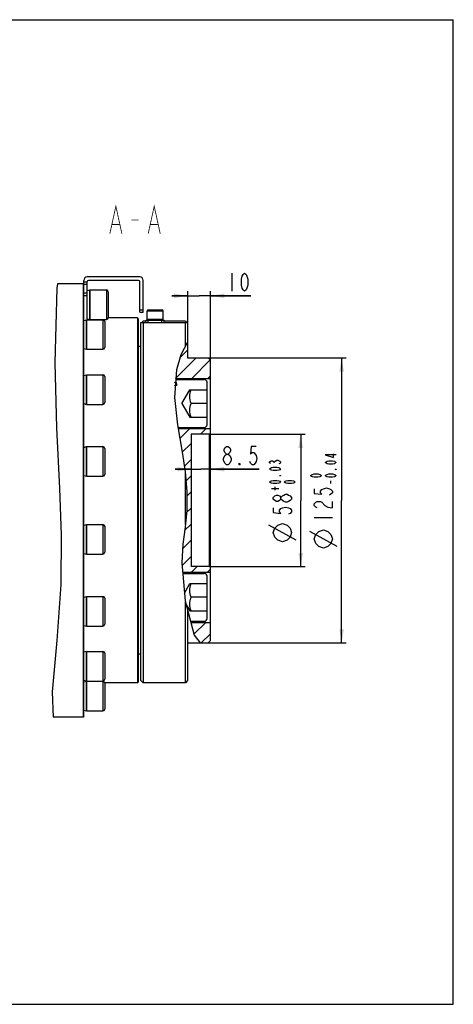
# Model space of a CAD drawing. Header units: millimetres. Extents: x 0 to 559, y 0 to 432.
# Tile 4 of 4: x 369 to 559, y 0 to 432. Entities that reach past the tile are written whole.
import ezdxf

# ---------------------------------------------------------------- set-up
doc = ezdxf.new("R2010")
doc.units = ezdxf.units.MM
doc.header["$LTSCALE"] = 30.734
doc.layers.get('0').update_dxf_attribs({"linetype": 'CONTINUOUS'})
for name, color, linetype in [('304104000541_DXF_HATCHING', 7, 'CONTINUOUS'), ('304104000541DXF_CONTINUOUS_LINE', 7, 'CONTINUOUS'), ('304105000006DXF_CONTINUOUS_LINE', 7, 'CONTINUOUS'), ('304105000323DXF_CONTINUOUS_LINE', 7, 'CONTINUOUS'), ('304301000002DXF_CONTINUOUS_LINE', 7, 'CONTINUOUS'), ('501023000020DXF_CONTINUOUS_LINE', 7, 'CONTINUOUS'), ('501023000260DXF_CONTINUOUS_LINE', 7, 'CONTINUOUS'), ('501023000264DXF_CONTINUOUS_LINE', 7, 'CONTINUOUS'), ('604006000001DXF_CONTINUOUS_LINE', 7, 'CONTINUOUS'), ('604006000003_DXF_HATCHING', 7, 'CONTINUOUS'), ('604006000003DXF_CONTINUOUS_LINE', 7, 'CONTINUOUS'), ('604006000004DXF_CONTINUOUS_LINE', 7, 'CONTINUOUS'), ('末端法兰_DXF_DIMENSION', 7, 'CONTINUOUS'), ('末端法兰_DXF_FORMAT', 7, 'CONTINUOUS'), ('末端法兰_DXF_TEXT', 7, 'CONTINUOUS')]:
    doc.layers.add(name, color=color, linetype=linetype)
doc.styles.get("Standard").update_dxf_attribs({"font": 'txt', "width": 0.7})
doc.dimstyles.new('DIMSTYLE_4', dxfattribs={"dimtxt": 8, "dimasz": 6, "dimexe": 2, "dimexo": 0, "dimgap": 2, "dimtad": 1, "dimdsep": 46, "dimtxsty": 'Standard', "dimblk": '_FILLED', "dimblk1": '_FILLED', "dimblk2": '_FILLED', "dimcen": 0.09, "dimclrt": 5, "dimazin": 2, "dimtp": 0.2, "dimtm": 0.2, "dimtfac": 1, "dimtofl": 0, "dimtmove": 0, "dimatfit": 3, "dimldrblk": '_FILLED', "dimfxl": 0, "dimtolj": 1, "dimarcsym": 0})
doc.dimstyles.new('DIMSTYLE_5', dxfattribs={"dimtxt": 8, "dimasz": 6, "dimexe": 2, "dimexo": 0, "dimgap": 2, "dimtad": 1, "dimdsep": 46, "dimtxsty": 'Standard', "dimblk": '_FILLED', "dimblk1": '_FILLED', "dimblk2": '_FILLED', "dimcen": 0.09, "dimclrt": 5, "dimazin": 2, "dimtol": 1, "dimtp": 0.03, "dimtfac": 0.6, "dimtofl": 0, "dimtmove": 0, "dimatfit": 3, "dimldrblk": '_FILLED', "dimfxl": 0, "dimtolj": 1, "dimarcsym": 0})
doc.dimstyles.new('DIMSTYLE_6', dxfattribs={"dimtxt": 8, "dimasz": 6, "dimexe": 2, "dimexo": 0, "dimgap": 2, "dimtad": 1, "dimdsep": 46, "dimtxsty": 'Standard', "dimblk": '_FILLED', "dimblk1": '_FILLED', "dimblk2": '_FILLED', "dimcen": 0.09, "dimclrt": 5, "dimazin": 2, "dimtol": 1, "dimtm": 0.04, "dimtfac": 0.6, "dimtofl": 0, "dimtmove": 0, "dimatfit": 3, "dimldrblk": '_FILLED', "dimfxl": 0, "dimtolj": 1, "dimarcsym": 0})

# ---------------------------------------------------------------- blocks, each defined once
blk = doc.blocks.new('_FILLED')
at = {"color": 0, "linetype": 'ByBlock'}
blk.add_solid([(0, 0), (-1, 0.167), (-1, -0.167)], dxfattribs=at)
blk = doc.blocks.new('*D17')
at = {"layer": '末端法兰_DXF_DIMENSION', "color": 2, "linetype": 'Continuous'}
for p, q in [((442.43, 298.99), (442.43, 312.71)), ((452.43, 282.49), (452.43, 312.71)), ((442.43, 310.71), (435.43, 310.71)), ((435.43, 310.71), (447.43, 310.71)), ((470.17, 310.71), (447.43, 310.71)), ((452.43, 310.71), (470.17, 310.71))]:
    blk.add_line(p, q, dxfattribs=at)
at = {"layer": '末端法兰_DXF_DIMENSION', "color": 2, "linetype": 'Continuous', "xscale": 6, "yscale": 6, "zscale": 6}
blk.add_blockref('_FILLED', (442.43, 310.71), dxfattribs=at)
at = {"layer": '末端法兰_DXF_DIMENSION', "color": 2, "linetype": 'Continuous', "xscale": 6, "yscale": 6, "zscale": 6, "rotation": 180}
blk.add_blockref('_FILLED', (452.43, 310.71), dxfattribs=at)
blk = doc.blocks.new('*D18')
at = {"layer": '末端法兰_DXF_DIMENSION', "color": 2, "linetype": 'Continuous'}
for p, q in [((443.93, 234.66), (436.93, 234.66)), ((436.93, 234.66), (448.18, 234.66)), ((473.81, 234.66), (448.18, 234.66)), ((452.43, 234.66), (473.81, 234.66))]:
    blk.add_line(p, q, dxfattribs=at)
at = {"layer": '末端法兰_DXF_DIMENSION', "color": 2, "linetype": 'Continuous', "xscale": 6, "yscale": 6, "zscale": 6}
blk.add_blockref('_FILLED', (443.93, 234.66), dxfattribs=at)
at = {"layer": '末端法兰_DXF_DIMENSION', "color": 2, "linetype": 'Continuous', "xscale": 6, "yscale": 6, "zscale": 6, "rotation": 180}
blk.add_blockref('_FILLED', (452.43, 234.66), dxfattribs=at)
blk = doc.blocks.new('*D19')
at = {"layer": '末端法兰_DXF_DIMENSION', "color": 2, "linetype": 'Continuous'}
for p, q in [((451.93, 249.99), (493.95, 249.99)), ((491.95, 249.99), (491.95, 220.99)), ((491.95, 191.99), (491.95, 220.99)), ((451.93, 191.99), (493.95, 191.99))]:
    blk.add_line(p, q, dxfattribs=at)
at = {"layer": '末端法兰_DXF_DIMENSION', "color": 2, "linetype": 'Continuous', "xscale": 6, "yscale": 6, "zscale": 6}
for p, rotation in [((491.95, 249.99), 90), ((491.95, 191.99), 270)]:
    blk.add_blockref('_FILLED', p, dxfattribs=dict(at, rotation=rotation))
blk = doc.blocks.new('*D20')
at = {"layer": '末端法兰_DXF_DIMENSION', "color": 2, "linetype": 'Continuous'}
for p, q in [((451.43, 283.49), (511.89, 283.49)), ((509.89, 283.49), (509.89, 220.99)), ((509.89, 158.49), (509.89, 220.99)), ((451.43, 158.49), (511.89, 158.49))]:
    blk.add_line(p, q, dxfattribs=at)
at = {"layer": '末端法兰_DXF_DIMENSION', "color": 2, "linetype": 'Continuous', "xscale": 6, "yscale": 6, "zscale": 6}
for p, rotation in [((509.89, 283.49), 90), ((509.89, 158.49), 270)]:
    blk.add_blockref('_FILLED', p, dxfattribs=dict(at, rotation=rotation))
blk = doc.blocks.new('HATCHING_BL6', base_point=(444.72, 224.45))
at = {"layer": '304104000541_DXF_HATCHING', "linetype": 'Continuous'}
h = blk.add_hatch(dxfattribs=at)
h.set_pattern_fill('DEFAULT__7', color=2, scale=5, angle=45, style=0, pattern_type=0)
h.set_pattern_definition([(45, (0, 0), (-3.535534, 3.535534), [])])
edge = h.paths.add_edge_path()
edge.add_line((443.93, 249.99), (443.93, 191.99))
edge.add_line((443.93, 191.99), (451.93, 191.99))
edge.add_line((451.93, 191.99), (452.43, 191.49))
edge.add_line((452.43, 191.49), (452.43, 189.49))
edge.add_line((452.43, 189.49), (439.91, 189.49))
edge.add_spline(control_points=[(439.91, 189.49), (439.82, 191.78), (439.8, 196.34), (440.41, 202.87), (441.4, 209.73), (442.24, 217.21), (442.21, 225.99), (441.11, 236.26), (439.59, 244.92), (438.7, 250.1), (438.25, 252.49)], knot_values=[0, 0, 0, 0, 0.125, 0.25, 0.375, 0.5, 0.625, 0.75, 0.875, 1, 1, 1, 1], degree=3, periodic=0)
edge.add_line((438.25, 252.49), (452.43, 252.49))
edge.add_line((452.43, 252.49), (452.43, 250.49))
edge.add_line((452.43, 250.49), (451.93, 249.99))
edge.add_line((451.93, 249.99), (443.93, 249.99))
edge = h.paths.add_edge_path()
edge.add_line((442.43, 290.41), (442.43, 283.49))
edge.add_line((442.43, 283.49), (451.43, 283.49))
edge.add_line((451.43, 283.49), (452.43, 282.49))
edge.add_line((452.43, 282.49), (452.43, 274.49))
edge.add_line((452.43, 274.49), (437, 274.49))
edge.add_spline(control_points=[(437, 274.49), (437.21, 276.22), (437.75, 279.49), (438.99, 283.92), (440.58, 287.61), (441.78, 289.56), (442.43, 290.41)], knot_values=[0, 0, 0, 0, 0.25, 0.5, 0.75, 1, 1, 1, 1], degree=3, periodic=0)
edge = h.paths.add_edge_path()
edge.add_line((452.43, 167.49), (452.43, 159.49))
edge.add_line((452.43, 159.49), (451.43, 158.49))
edge.add_line((451.43, 158.49), (446.93, 158.49))
edge.add_spline(control_points=[(446.93, 158.49), (446.55, 159.15), (445.8, 160.68), (444.61, 163.63), (443.82, 166.12), (443.42, 167.49)], knot_values=[0, 0, 0, 0, 0.333333, 0.666667, 1, 1, 1, 1], degree=3, periodic=0)
edge.add_line((443.42, 167.49), (452.43, 167.49))
blk = doc.blocks.new('HATCHING_BL8', base_point=(437.23, 272.45))
at = {"layer": '604006000003_DXF_HATCHING', "linetype": 'Continuous'}
h = blk.add_hatch(dxfattribs=at)
h.set_pattern_fill('DEFAULT__9', color=2, scale=0.820416, angle=125, style=0, pattern_type=0)
h.set_pattern_definition([(125, (0, 0), (-0.6720452, -0.4705711), [])])
edge = h.paths.add_edge_path()
edge.add_line((436.93, 273.76), (437.73, 271.49))
edge.add_line((437.73, 271.49), (436.73, 271.14))
edge.add_arc((490.01, 268.49), 53.34, 174.3281, 177.1496)

msp = doc.modelspace()

# ---------------------------------------------------------------- linework, layer by layer
at = {"color": 2, "linetype": 'Continuous'}
for p, q in [((385.338, 315.993), (385.169, 314.094)), ((385.169, 314.094), (384.261, 281.287)), ((442.429, 290.358), (439.409, 284.781)), ((384.261, 281.287), (384.985, 252.766)), ((439.409, 284.781), (437.587, 278.281)), ((437.587, 278.281), (436.701, 266.072)), ((436.701, 266.072), (437.983, 254.136)), ((384.985, 252.766), (386.289, 226.182)), ((437.983, 254.136), (440.078, 242.163)), ((440.078, 242.163), (441.358, 233.513)), ((441.358, 233.513), (442.108, 224.892)), ((386.289, 226.182), (386.995, 205.851)), ((442.108, 224.892), (442.071, 216.507)), ((442.071, 216.507), (441.299, 209.255)), ((441.299, 209.255), (440.337, 201.801)), ((386.995, 205.851), (386.824, 184.051)), ((440.337, 201.801), (439.829, 193.591)), ((439.829, 193.591), (441.301, 176.89)), ((386.824, 184.051), (385.169, 159.548)), ((441.301, 176.89), (445.34, 161.84)), ((445.34, 161.84), (447.848, 158.493)), ((385.169, 159.548), (383.009, 136.985)), ((383.009, 136.985), (383.505, 125.993))]:
    msp.add_line(p, q, dxfattribs=at)
at = {"layer": '304104000541DXF_CONTINUOUS_LINE', "color": 7, "linetype": 'Continuous'}
for p, q in [((421.929, 141.993), (421.929, 298.993)), ((421.929, 298.993), (442.429, 298.993)), ((422.374, 298.993), (422.647, 299.27)), ((422.647, 299.27), (422.929, 299.558)), ((424.179, 299.558), (422.929, 299.558)), ((422.929, 298.993), (422.929, 140.993)), ((441.429, 299.558), (432.179, 299.558)), ((441.429, 299.558), (441.984, 298.993)), ((441.429, 288.512), (441.429, 298.993)), ((442.429, 298.993), (442.429, 283.493)), ((442.429, 283.493), (451.429, 283.493)), ((452.429, 282.493), (451.429, 283.493)), ((452.429, 159.493), (452.429, 282.493)), ((437.312, 274.493), (452.429, 274.493)), ((438.27, 252.493), (452.429, 252.493)), ((451.929, 249.993), (452.429, 250.493)), ((443.929, 249.993), (443.929, 191.993)), ((451.929, 249.993), (443.929, 249.993)), ((451.929, 191.993), (451.929, 249.993)), ((441.429, 210.48), (441.429, 232.69)), ((451.929, 191.993), (443.929, 191.993)), ((451.929, 191.993), (452.429, 191.493)), ((440.19, 189.493), (452.429, 189.493)), ((441.429, 140.993), (441.429, 176.411)), ((442.429, 172.685), (442.429, 141.993)), ((443.823, 167.493), (452.429, 167.493)), ((442.429, 158.493), (451.429, 158.493)), ((452.429, 159.493), (451.429, 158.493)), ((421.929, 141.993), (422.929, 140.993)), ((441.429, 140.993), (422.929, 140.993)), ((442.429, 141.993), (441.429, 140.993))]:
    msp.add_line(p, q, dxfattribs=at)
at = {"layer": '304105000006DXF_CONTINUOUS_LINE', "color": 7, "linetype": 'Continuous'}
for p, q in [((424.179, 298.993), (424.179, 299.993)), ((424.179, 299.993), (432.179, 299.993)), ((432.179, 298.993), (432.179, 299.993))]:
    msp.add_line(p, q, dxfattribs=at)
at = {"layer": '304105000006DXF_CONTINUOUS_LINE', "color": 9, "linetype": 'Continuous'}
for p, q in [((425.179, 298.993), (425.179, 299.993)), ((431.179, 298.993), (431.179, 299.993))]:
    msp.add_line(p, q, dxfattribs=at)
at = {"layer": '304105000323DXF_CONTINUOUS_LINE', "color": 7, "linetype": 'Continuous'}
for p, q in [((396.929, 311.188), (396.929, 317.493)), ((421.429, 318.993), (398.429, 318.993)), ((398.429, 300.247), (398.429, 316.993)), ((420.929, 317.493), (398.929, 317.493)), ((421.429, 303.493), (421.429, 316.993)), ((422.929, 303.493), (422.929, 317.493)), ((421.429, 303.493), (422.929, 303.493))]:
    msp.add_line(p, q, dxfattribs=at)
at = {"layer": '304105000323DXF_CONTINUOUS_LINE', "color": 9, "linetype": 'Continuous'}
for p, q in [((396.929, 316.805), (398.429, 316.805)), ((396.929, 315.807), (398.429, 315.807)), ((398.429, 311.895), (396.929, 311.895)), ((398.429, 310.637), (396.929, 310.637)), ((421.429, 304.493), (422.929, 304.493))]:
    msp.add_line(p, q, dxfattribs=at)
at = {"layer": '304105000323DXF_CONTINUOUS_LINE', "color": 7, "linetype": 'Continuous'}
for centre, radius, start, end in [((398.429, 317.493), 1.5, 90, 180), ((398.929, 316.993), 0.5, 90, 180), ((420.929, 316.993), 0.5, 0, 90), ((421.429, 317.493), 1.5, 0, 90)]:
    msp.add_arc(centre, radius, start, end, dxfattribs=at)
at = {"layer": '304301000002DXF_CONTINUOUS_LINE', "color": 7, "linetype": 'Continuous'}
for p, q in [((396.629, 315.993), (385.338, 315.993)), ((396.629, 315.993), (396.629, 125.993)), ((396.929, 315.693), (396.629, 315.993)), ((396.929, 126.294), (396.929, 311.188)), ((420.429, 300.993), (407.629, 300.993)), ((420.429, 300.993), (420.429, 140.993)), ((420.929, 300.493), (420.429, 300.993)), ((420.929, 141.493), (420.929, 300.493)), ((421.929, 288.493), (420.929, 288.493)), ((421.929, 153.493), (420.929, 153.493)), ((420.429, 140.993), (406.129, 140.993)), ((420.929, 141.493), (420.429, 140.993)), ((396.629, 125.993), (383.505, 125.993)), ((396.929, 126.293), (396.629, 125.993))]:
    msp.add_line(p, q, dxfattribs=at)
at = {"layer": '501023000020DXF_CONTINUOUS_LINE', "color": 7, "linetype": 'Continuous'}
for p, q in [((424.679, 300.493), (424.679, 304.093)), ((425.079, 304.493), (431.279, 304.493)), ((431.679, 300.493), (431.679, 304.093)), ((424.679, 300.493), (431.679, 300.493))]:
    msp.add_line(p, q, dxfattribs=at)
at = {"layer": '501023000020DXF_CONTINUOUS_LINE', "color": 9, "linetype": 'Continuous'}
msp.add_line((424.679, 304.093), (431.679, 304.093), dxfattribs=at)
at = {"layer": '501023000020DXF_CONTINUOUS_LINE', "color": 7, "linetype": 'Continuous'}
for centre, start, end in [((425.079, 304.093), 90, 180), ((431.279, 304.093), 0, 90)]:
    msp.add_arc(centre, 0.4, start, end, dxfattribs=at)
at = {"layer": '501023000260DXF_CONTINUOUS_LINE', "color": 7, "linetype": 'Continuous'}
for p, q in [((399.629, 313.312), (399.629, 300.312)), ((399.629, 313.312), (406.829, 313.312)), ((407.629, 312.512), (407.629, 301.112)), ((398.129, 300.247), (398.129, 287.247)), ((398.129, 300.247), (405.329, 300.247)), ((399.629, 300.312), (406.829, 300.312)), ((406.129, 299.447), (406.129, 288.047)), ((398.129, 287.247), (405.329, 287.247)), ((398.129, 276.105), (398.129, 263.105)), ((398.129, 276.105), (405.329, 276.105)), ((406.129, 275.305), (406.129, 263.905)), ((398.129, 263.105), (405.329, 263.105)), ((398.129, 244.563), (398.129, 231.563)), ((398.129, 244.563), (405.329, 244.563)), ((406.129, 243.764), (406.129, 232.363)), ((398.129, 231.563), (405.329, 231.563)), ((398.129, 210.423), (405.329, 210.423)), ((398.129, 210.422), (398.129, 197.423)), ((406.129, 209.623), (406.129, 198.223)), ((398.129, 197.423), (405.329, 197.423)), ((398.129, 178.881), (405.329, 178.881)), ((398.129, 178.881), (398.129, 165.881)), ((406.129, 178.081), (406.129, 166.681)), ((398.129, 165.881), (405.329, 165.881)), ((398.129, 154.739), (405.329, 154.739)), ((398.129, 154.739), (398.129, 141.739)), ((406.129, 153.939), (406.129, 142.539)), ((398.129, 141.739), (405.329, 141.739)), ((398.129, 141.674), (405.329, 141.674)), ((398.129, 141.674), (398.129, 128.674)), ((406.129, 140.874), (406.129, 129.474)), ((398.129, 128.674), (405.329, 128.674))]:
    msp.add_line(p, q, dxfattribs=at)
at = {"layer": '501023000260DXF_CONTINUOUS_LINE', "color": 9, "linetype": 'Continuous'}
for p, q in [((406.829, 313.312), (406.829, 300.312)), ((405.329, 300.247), (405.329, 287.247)), ((405.329, 276.105), (405.329, 263.105)), ((405.329, 244.563), (405.329, 231.563)), ((405.329, 210.423), (405.329, 197.423)), ((405.329, 178.881), (405.329, 165.881)), ((405.329, 154.739), (405.329, 141.739)), ((405.329, 141.674), (405.329, 128.674))]:
    msp.add_line(p, q, dxfattribs=at)
at = {"layer": '501023000260DXF_CONTINUOUS_LINE', "color": 7, "linetype": 'Continuous'}
for centre, start, end in [((406.829, 312.512), 0, 90), ((405.329, 299.447), 0, 90), ((406.829, 301.112), 270, 360), ((405.329, 288.047), 270, 360), ((405.329, 275.305), 0, 90), ((405.329, 263.905), 270, 360), ((405.329, 243.763), 0, 90), ((405.329, 232.363), 270, 360), ((405.329, 209.623), 0, 90), ((405.329, 198.223), 270, 360), ((405.329, 178.081), 0, 90), ((405.329, 166.681), 270, 360), ((405.329, 153.939), 0, 90), ((405.329, 142.539), 270, 360), ((405.329, 140.874), 0, 90), ((405.329, 129.474), 270, 360)]:
    msp.add_arc(centre, 0.8, start, end, dxfattribs=at)
at = {"layer": '501023000264DXF_CONTINUOUS_LINE', "color": 7, "linetype": 'Continuous'}
for p, q in [((437.276, 273.993), (449.729, 273.993)), ((450.929, 254.193), (450.929, 272.793)), ((439.929, 263.493), (443.393, 269.493)), ((443.393, 269.493), (450.929, 269.493)), ((439.929, 263.493), (443.393, 257.493)), ((450.929, 263.493), (443.929, 263.493)), ((443.393, 257.493), (450.929, 257.493)), ((438.183, 252.993), (449.729, 252.993)), ((440.234, 188.993), (449.729, 188.993)), ((450.929, 169.193), (450.929, 187.793)), ((440.997, 180.342), (443.393, 184.493)), ((443.393, 184.493), (450.929, 184.493)), ((450.929, 178.493), (443.929, 178.493)), ((441.688, 175.447), (443.393, 172.493)), ((443.393, 172.493), (450.929, 172.493)), ((443.689, 167.993), (449.729, 167.993))]:
    msp.add_line(p, q, dxfattribs=at)
for points in [[(443.929, 263.493), (443.697, 264.271), (443.53, 265.02), (443.428, 265.757), (443.393, 266.492), (443.428, 267.228), (443.53, 267.964), (443.696, 268.712), (443.929, 269.493)], [(443.929, 257.493), (443.696, 258.275), (443.529, 259.023), (443.428, 259.76), (443.393, 260.495), (443.428, 261.23), (443.53, 261.967), (443.697, 262.715), (443.929, 263.493)], [(443.929, 178.493), (443.697, 179.271), (443.53, 180.02), (443.428, 180.757), (443.393, 181.492), (443.428, 182.228), (443.53, 182.964), (443.696, 183.712), (443.929, 184.493)], [(443.929, 172.493), (443.696, 173.275), (443.529, 174.023), (443.428, 174.76), (443.393, 175.495), (443.428, 176.23), (443.53, 176.967), (443.697, 177.715), (443.929, 178.493)]]:
    msp.add_lwpolyline(points, dxfattribs=at)
for centre, start, end in [((449.729, 272.793), 0, 90), ((449.729, 254.193), 270, 360), ((449.729, 187.793), 0, 90), ((449.729, 169.193), 270, 360)]:
    msp.add_arc(centre, 1.2, start, end, dxfattribs=at)
at = {"layer": '604006000001DXF_CONTINUOUS_LINE', "color": 7, "linetype": 'Continuous'}
for p, q in [((424.679, 300.443), (424.783, 300.493)), ((424.898, 299.993), (424.679, 300.443)), ((424.679, 300.443), (431.679, 300.443)), ((431.461, 299.993), (431.679, 300.443)), ((431.679, 300.443), (431.576, 300.493))]:
    msp.add_line(p, q, dxfattribs=at)
at = {"layer": '604006000003DXF_CONTINUOUS_LINE', "color": 7, "linetype": 'Continuous'}
for p in [(437.203, 272.979), (437.078, 271.263)]:
    msp.add_line(p, (437.729, 271.494), dxfattribs=at)
at = {"layer": '604006000004DXF_CONTINUOUS_LINE', "color": 7, "linetype": 'Continuous'}
for p, q in [((398.429, 312.995), (399.587, 313.312)), ((399.587, 300.312), (399.587, 313.312)), ((399.587, 313.312), (399.629, 313.156)), ((396.929, 299.93), (398.087, 300.247)), ((398.087, 287.247), (398.087, 300.247)), ((398.087, 300.247), (398.129, 300.091)), ((398.429, 300.628), (399.587, 300.312)), ((399.587, 300.312), (399.629, 300.467)), ((396.929, 287.563), (398.087, 287.247)), ((398.087, 287.247), (398.129, 287.402)), ((396.929, 275.789), (398.087, 276.105)), ((398.087, 263.105), (398.087, 276.105)), ((398.087, 276.105), (398.129, 275.95)), ((396.929, 263.422), (398.087, 263.105)), ((398.087, 263.105), (398.129, 263.261)), ((396.929, 244.247), (398.087, 244.563)), ((398.087, 231.563), (398.087, 244.563)), ((398.087, 244.563), (398.129, 244.408)), ((396.929, 231.88), (398.087, 231.563)), ((398.087, 231.563), (398.129, 231.719)), ((396.929, 210.106), (398.087, 210.423)), ((398.087, 197.423), (398.087, 210.423)), ((398.087, 210.423), (398.129, 210.267)), ((396.929, 197.739), (398.087, 197.423)), ((398.087, 197.423), (398.129, 197.578)), ((396.929, 178.564), (398.087, 178.881)), ((398.087, 178.881), (398.129, 178.725)), ((398.087, 165.881), (398.087, 178.881)), ((396.929, 166.197), (398.087, 165.881)), ((398.087, 165.881), (398.129, 166.036)), ((398.087, 154.739), (396.929, 154.423)), ((398.129, 154.584), (398.087, 154.739)), ((398.087, 141.739), (398.087, 154.739)), ((398.087, 141.739), (396.929, 142.056)), ((396.929, 141.358), (398.087, 141.674)), ((398.129, 141.895), (398.087, 141.739)), ((398.087, 141.674), (398.129, 141.519)), ((398.087, 128.674), (398.087, 141.674)), ((396.929, 128.991), (398.087, 128.674)), ((398.087, 128.674), (398.129, 128.83))]:
    msp.add_line(p, q, dxfattribs=at)
at = {"layer": '末端法兰_DXF_DIMENSION', "color": 5, "linetype": 'Continuous'}
for p, q in [((461.773, 320.711), (461.773, 312.711)), ((480.35, 237.506), (480.35, 237.866)), ((459.459, 236.657), (458.759, 237.323)), ((505.089, 228.426), (505.089, 229.506)), ((479.15, 226.166), (482.35, 226.166)), ((480.75, 225.446), (480.75, 226.886)), ((497.889, 213.526), (505.889, 213.526)), ((489.95, 203.526), (477.95, 210.193)), ((507.889, 200.726), (495.889, 207.393))]:
    msp.add_line(p, q, dxfattribs=at)
for points in [[(467.373, 312.711), (466.673, 313.378), (466.323, 314.045), (465.973, 315.378), (465.973, 318.045), (466.323, 319.378), (466.673, 320.045), (467.373, 320.711), (468.073, 320.045), (468.423, 319.378), (468.773, 318.045), (468.773, 315.378), (468.423, 314.045), (468.073, 313.378), (467.373, 312.711)], [(459.459, 241.323), (458.759, 241.99), (458.409, 242.657), (458.409, 243.323), (458.759, 243.99), (459.459, 244.657), (460.159, 244.657), (460.859, 243.99), (461.209, 243.323), (461.209, 242.657), (460.859, 241.99), (460.159, 241.323)], [(472.409, 244.657), (470.309, 244.657), (469.959, 241.323), (470.659, 241.99), (471.359, 241.99), (472.059, 241.323), (472.409, 240.657), (472.759, 239.323), (472.409, 237.99), (472.059, 237.323), (471.359, 236.657), (470.659, 236.657), (469.959, 237.323), (469.609, 237.99)], [(458.059, 239.323), (458.759, 240.657), (459.459, 241.323), (460.159, 241.323), (460.859, 240.657)], [(458.759, 237.323), (458.059, 238.657), (458.059, 239.323)], [(460.859, 240.657), (461.559, 239.323), (461.559, 238.657), (460.859, 237.323)], [(478.75, 237.146), (478.35, 237.506), (478.35, 237.866), (478.75, 238.226), (479.15, 238.406), (479.55, 238.406), (479.95, 238.226), (480.35, 237.866), (480.75, 238.226)], [(480.75, 238.226), (481.55, 238.586), (481.95, 238.586)], [(481.95, 238.586), (482.75, 238.226), (483.15, 237.866), (483.15, 237.506), (482.75, 237.146), (482.35, 236.966)], [(507.489, 241.026), (502.689, 241.026), (506.289, 239.766), (506.289, 241.386)], [(507.489, 237.606), (507.089, 237.246), (506.689, 237.066), (505.889, 236.886), (504.289, 236.886), (503.489, 237.066), (503.089, 237.246), (502.689, 237.606), (503.089, 237.966), (503.489, 238.146), (504.289, 238.326), (505.889, 238.326), (506.689, 238.146), (507.089, 237.966), (507.489, 237.606)], [(460.859, 237.323), (460.159, 236.657), (459.459, 236.657)], [(465.409, 236.657), (465.059, 236.657), (465.059, 237.323), (465.409, 236.657)], [(483.15, 234.806), (482.75, 234.446), (482.35, 234.266), (481.55, 234.086), (479.95, 234.086), (479.15, 234.266), (478.75, 234.446), (478.35, 234.806), (478.75, 235.166), (479.15, 235.346), (479.95, 235.526), (481.55, 235.526), (482.35, 235.346), (482.75, 235.166), (483.15, 234.806)], [(507.489, 234.726), (507.489, 234.546), (507.089, 234.546), (507.489, 234.726)], [(483.15, 229.046), (482.75, 228.686), (482.35, 228.506), (481.55, 228.326), (479.95, 228.326), (479.15, 228.506), (478.75, 228.686), (478.35, 229.046), (478.75, 229.406), (479.15, 229.586), (479.95, 229.766), (481.55, 229.766), (482.35, 229.586), (482.75, 229.406), (483.15, 229.046)], [(483.15, 231.926), (483.15, 231.746), (482.75, 231.746), (483.15, 231.926)], [(489.55, 229.046), (489.15, 228.686), (488.75, 228.506), (487.95, 228.326), (486.35, 228.326), (485.55, 228.506), (485.15, 228.686), (484.75, 229.046), (485.15, 229.406), (485.55, 229.586), (486.35, 229.766), (487.95, 229.766), (488.75, 229.586), (489.15, 229.406), (489.55, 229.046)], [(501.089, 231.846), (500.689, 231.486), (500.289, 231.306), (499.489, 231.126), (497.889, 231.126), (497.089, 231.306), (496.689, 231.486), (496.289, 231.846), (496.689, 232.206), (497.089, 232.386), (497.889, 232.566), (499.489, 232.566), (500.289, 232.386), (500.689, 232.206), (501.089, 231.846)], [(507.489, 231.846), (507.089, 231.486), (506.689, 231.306), (505.889, 231.126), (504.289, 231.126), (503.489, 231.306), (503.089, 231.486), (502.689, 231.846), (503.089, 232.206), (503.489, 232.386), (504.289, 232.566), (505.889, 232.566), (506.689, 232.386), (507.089, 232.206), (507.489, 231.846)], [(497.889, 226.126), (497.889, 224.026), (501.222, 223.676), (500.555, 224.376), (500.555, 225.076), (501.222, 225.776), (501.889, 226.126), (503.222, 226.476), (504.555, 226.126), (505.222, 225.776), (505.889, 225.076), (505.889, 224.376), (505.222, 223.676), (504.555, 223.326)], [(483.283, 221.576), (482.617, 220.876), (481.95, 220.526), (481.283, 220.526), (480.616, 220.876), (479.95, 221.576), (479.95, 222.276), (480.616, 222.976), (481.283, 223.326), (481.95, 223.326), (482.617, 222.976), (483.283, 222.276)], [(487.95, 221.576), (487.283, 220.876), (486.617, 220.526), (485.95, 220.176), (485.283, 220.176), (484.617, 220.526), (483.95, 220.876), (483.283, 221.576), (483.283, 222.276), (483.95, 222.976), (484.617, 223.326), (485.283, 223.676), (485.95, 223.676), (486.617, 223.326), (487.283, 222.976), (487.95, 222.276), (487.95, 221.576)], [(499.222, 217.726), (498.555, 218.076), (497.889, 218.776), (497.889, 219.476), (498.555, 220.176), (499.222, 220.526), (500.555, 220.526), (501.222, 220.176)], [(501.222, 220.176), (502.555, 218.776), (503.889, 218.076), (505.889, 217.726), (505.889, 220.526)], [(479.95, 217.726), (479.95, 215.626), (483.283, 215.276), (482.617, 215.976), (482.617, 216.676), (483.283, 217.376), (483.95, 217.726), (485.283, 218.076), (486.617, 217.726), (487.283, 217.376), (487.95, 216.676), (487.95, 215.976), (487.283, 215.276), (486.617, 214.926)], [(483.95, 202.86), (481.95, 203.526), (480.616, 204.86), (479.95, 206.86), (480.616, 208.86), (481.95, 210.193), (483.95, 210.86), (485.95, 210.193), (487.283, 208.86), (487.95, 206.86), (487.283, 204.86), (485.95, 203.526), (483.95, 202.86)], [(501.889, 200.06), (499.889, 200.726), (498.555, 202.06), (497.889, 204.06), (498.555, 206.06), (499.889, 207.393), (501.889, 208.06), (503.889, 207.393), (505.222, 206.06), (505.889, 204.06), (505.222, 202.06), (503.889, 200.726), (501.889, 200.06)]]:
    msp.add_lwpolyline(points, dxfattribs=at)
at = {"layer": '末端法兰_DXF_FORMAT', "color": 7, "linetype": 'Continuous'}
for p, q in [((0, 431.8), (558.8, 431.8)), ((558.8, 0), (558.8, 431.8)), ((0, 0), (558.8, 0))]:
    msp.add_line(p, q, dxfattribs=at)
at = {"layer": '末端法兰_DXF_TEXT', "color": 5, "linetype": 'Continuous', "const_width": 0.35}
for points in [[(408.351, 337.992), (410.976, 349.992), (413.601, 337.992)], [(425.151, 337.992), (427.776, 349.992), (430.401, 337.992)], [(409.401, 341.992), (412.551, 341.992)], [(417.801, 343.992), (420.951, 343.992)], [(426.201, 341.992), (429.351, 341.992)]]:
    msp.add_lwpolyline(points, dxfattribs=at)

# ---------------------------------------------------------------- block references
for name, p in [('HATCHING_BL6', (444.716, 224.451)), ('HATCHING_BL8', (437.23, 272.45))]:
    msp.add_blockref(name, p)

# ---------------------------------------------------------------- dimensions: what is measured, and where the dimension line sits
at = {"layer": '末端法兰_DXF_DIMENSION', "color": 2, "linetype": 'Continuous'}
for base, p1, p2, picture, middle in [((452.429, 310.711), (442.429, 298.993), (452.429, 282.493), '*D17', (458.973, 310.711)), ((452.429, 234.657), (443.929, 249.993), (452.429, 250.493), '*D18', (457.009, 234.657))]:
    dim = msp.add_linear_dim(base=base, p1=p1, p2=p2, dimstyle='DIMSTYLE_4', dxfattribs=at)
    dim.commit()
    dim.dimension.update_dxf_attribs({"geometry": picture, "text_midpoint": middle, "dimtype": 160})
for base, p1, p2, dimstyle, picture, middle in [((509.889, 158.493), (451.429, 283.493), (451.429, 158.493), 'DIMSTYLE_6', '*D20', (509.889, 200.06)), ((491.95, 191.993), (451.929, 249.993), (451.929, 191.993), 'DIMSTYLE_5', '*D19', (491.95, 202.86))]:
    dim = msp.add_linear_dim(base=base, p1=p1, p2=p2, angle=270, text='%%c<>', dimstyle=dimstyle, dxfattribs=at)
    dim.commit()
    dim.dimension.update_dxf_attribs({"geometry": picture, "text_midpoint": middle, "dimtype": 160})

doc.saveas('drawing.dxf')
